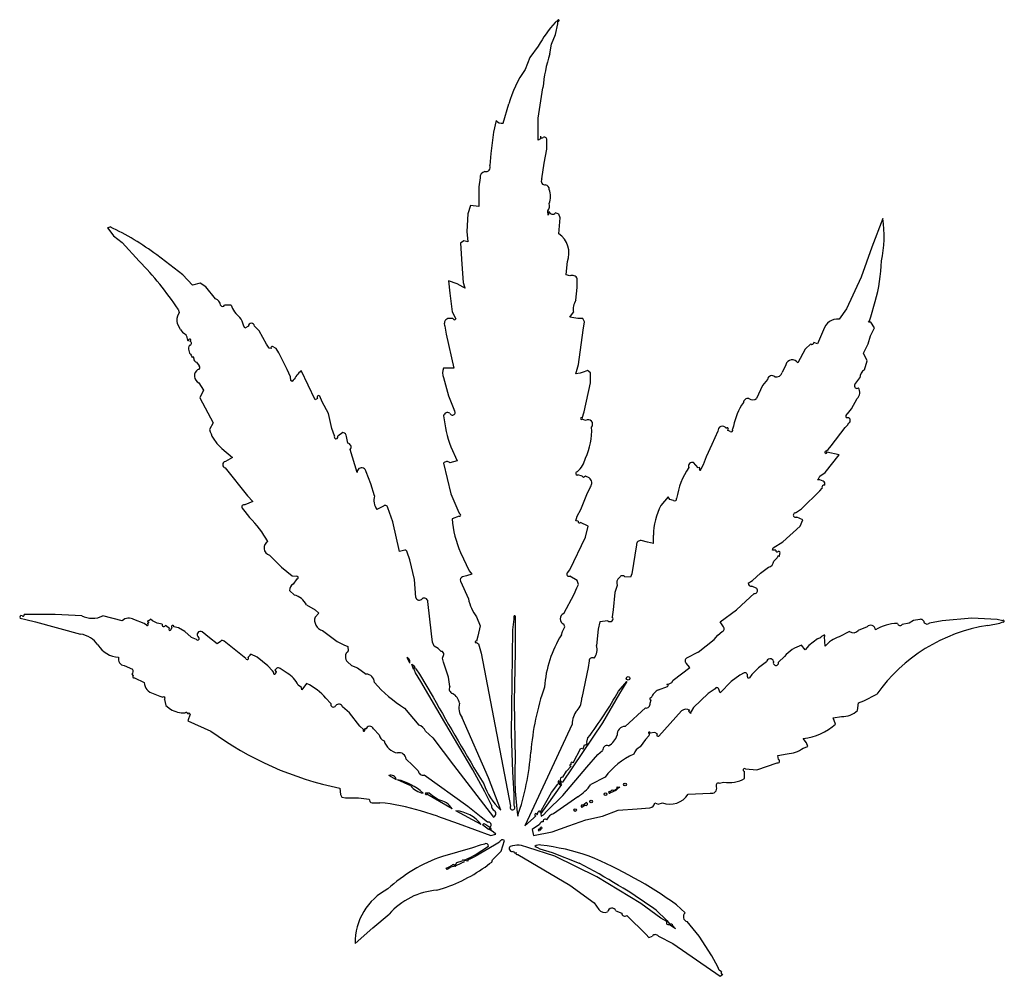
# Model space of a CAD drawing. Extents: x 0.001 to 0.941, y 0.003 to 0.915.
import ezdxf

# ---------------------------------------------------------------- set-up
doc = ezdxf.new("R2010")
doc.units = 0

msp = doc.modelspace()

# ---------------------------------------------------------------- linework, layer by layer
at = {"layer": 'Default', "color": 72, "linetype": 'CONTINUOUS'}
for p, q in [((0.514803, 0.915047), (0.511984, 0.912551)), ((0.51223, 0.90114), (0.514483, 0.911293)), ((0.514483, 0.911293), (0.514583, 0.913812)), ((0.508646, 0.891698), (0.51223, 0.90114)), ((0.495983, 0.889941), (0.487843, 0.879021)), ((0.506951, 0.882516), (0.508646, 0.891698)), ((0.487843, 0.879021), (0.483286, 0.867608)), ((0.495964, 0.8212), (0.500431, 0.850052)), ((0.462359, 0.816478), (0.467746, 0.83476)), ((0.455622, 0.818934), (0.453089, 0.807755)), ((0.495964, 0.804084), (0.495964, 0.8212)), ((0.453089, 0.807755), (0.450823, 0.787519)), ((0.495963, 0.80034), (0.495964, 0.804084)), ((0.498168, 0.801447), (0.495963, 0.80034)), ((0.497995, 0.80393), (0.498168, 0.801447)), ((0.504066, 0.791557), (0.504066, 0.79964)), ((0.501721, 0.778312), (0.504066, 0.791557)), ((0.450823, 0.787519), (0.449748, 0.77599)), ((0.499385, 0.763225), (0.501721, 0.778312)), ((0.440407, 0.76419), (0.439249, 0.755591)), ((0.439249, 0.755591), (0.43936, 0.736926)), ((0.431293, 0.73784), (0.428832, 0.730066)), ((0.43936, 0.736926), (0.431293, 0.73784)), ((0.505227, 0.728577), (0.505138, 0.732923)), ((0.428832, 0.730066), (0.427675, 0.713062)), ((0.506401, 0.732071), (0.505227, 0.728577)), ((0.51561, 0.729761), (0.512284, 0.730895)), ((0.516868, 0.726126), (0.51561, 0.729761)), ((0.515654, 0.711006), (0.516868, 0.726126)), ((0.8247, 0.725571), (0.81426, 0.698265)), ((0.084928, 0.716484), (0.087368, 0.717488)), ((0.084928, 0.716484), (0.087335, 0.713656)), ((0.087335, 0.713656), (0.090818, 0.708976)), ((0.090818, 0.708976), (0.099022, 0.70252)), ((0.427675, 0.713062), (0.428876, 0.703181)), ((0.099022, 0.70252), (0.115113, 0.684864)), ((0.424951, 0.704357), (0.421885, 0.702043)), ((0.421885, 0.702043), (0.423045, 0.682037)), ((0.428876, 0.703181), (0.424951, 0.704357)), ((0.81426, 0.698265), (0.803906, 0.669665)), ((0.156966, 0.671874), (0.131901, 0.690779)), ((0.423045, 0.682037), (0.424152, 0.664439)), ((0.522999, 0.675372), (0.523742, 0.684475)), ((0.166109, 0.662112), (0.156966, 0.671874)), ((0.522608, 0.671848), (0.522999, 0.675372)), ((0.526069, 0.6707), (0.522608, 0.671848)), ((0.533002, 0.65975), (0.533085, 0.668006)), ((0.803906, 0.669665), (0.789977, 0.639489)), ((0.173313, 0.663788), (0.166109, 0.662112)), ((0.178814, 0.660304), (0.173313, 0.663788)), ((0.188031, 0.64886), (0.178814, 0.660304)), ((0.418451, 0.663375), (0.410326, 0.666093)), ((0.410326, 0.666093), (0.41147, 0.654297)), ((0.424253, 0.66018), (0.418451, 0.663375)), ((0.424152, 0.664439), (0.425413, 0.66026)), ((0.426283, 0.659053), (0.424253, 0.66018)), ((0.425413, 0.66026), (0.426283, 0.659053)), ((0.531844, 0.647542), (0.533002, 0.65975)), ((0.41147, 0.654297), (0.413718, 0.636539)), ((0.152233, 0.639036), (0.153312, 0.635957)), ((0.202813, 0.643019), (0.196652, 0.64301)), ((0.789977, 0.639489), (0.783018, 0.629579)), ((0.813187, 0.631614), (0.817499, 0.646351)), ((0.153312, 0.635957), (0.15169, 0.632504)), ((0.414582, 0.630286), (0.409608, 0.630202)), ((0.413718, 0.636539), (0.417279, 0.62993)), ((0.52614, 0.631404), (0.529604, 0.636113)), ((0.533601, 0.630202), (0.52614, 0.631404)), ((0.538368, 0.630283), (0.533601, 0.630202)), ((0.539954, 0.626877), (0.538368, 0.630283)), ((0.811838, 0.627838), (0.813187, 0.631614)), ((0.15461, 0.619739), (0.152578, 0.623091)), ((0.215947, 0.620889), (0.214654, 0.623924)), ((0.21938, 0.622818), (0.215947, 0.620889)), ((0.229703, 0.618333), (0.225098, 0.622962)), ((0.406798, 0.622833), (0.40795, 0.615228)), ((0.538789, 0.618928), (0.539954, 0.626877)), ((0.810943, 0.626656), (0.811838, 0.627838)), ((0.813158, 0.626545), (0.810943, 0.626656)), ((0.813021, 0.613592), (0.816575, 0.621229)), ((0.816575, 0.621229), (0.813158, 0.626545)), ((0.15461, 0.619739), (0.156767, 0.616438)), ((0.236688, 0.60574), (0.229703, 0.618333)), ((0.40795, 0.615228), (0.41545, 0.582749)), ((0.534236, 0.586396), (0.538789, 0.618928)), ((0.76801, 0.619323), (0.762261, 0.606166)), ((0.810697, 0.605851), (0.813021, 0.613592)), ((0.239046, 0.602027), (0.236688, 0.60574)), ((0.241403, 0.601437), (0.239046, 0.602027)), ((0.245901, 0.60148), (0.24245, 0.603582)), ((0.248325, 0.597554), (0.245901, 0.60148)), ((0.75599, 0.605935), (0.750521, 0.600837)), ((0.762261, 0.606166), (0.758876, 0.607146)), ((0.80609, 0.597249), (0.810697, 0.605851)), ((0.164935, 0.595115), (0.165727, 0.593131)), ((0.256442, 0.58146), (0.248325, 0.597554)), ((0.750521, 0.600837), (0.74362, 0.587762)), ((0.809575, 0.589728), (0.80609, 0.597249)), ((0.169941, 0.588571), (0.172337, 0.58504)), ((0.41545, 0.582749), (0.405646, 0.582687)), ((0.531763, 0.577375), (0.534236, 0.586396)), ((0.732092, 0.58604), (0.728682, 0.578623)), ((0.807334, 0.581339), (0.809575, 0.589728)), ((0.259453, 0.574682), (0.256442, 0.58146)), ((0.259931, 0.57113), (0.259453, 0.574682)), ((0.28305, 0.552692), (0.269741, 0.580505)), ((0.405683, 0.57377), (0.41032, 0.556267)), ((0.535857, 0.578188), (0.531763, 0.577375)), ((0.539742, 0.57929), (0.535857, 0.578188)), ((0.54295, 0.580482), (0.539742, 0.57929)), ((0.54575, 0.578349), (0.54295, 0.580482)), ((0.545734, 0.568723), (0.54575, 0.578349)), ((0.798032, 0.567248), (0.802736, 0.573565)), ((0.172086, 0.568805), (0.176612, 0.561867)), ((0.261076, 0.569966), (0.259931, 0.57113)), ((0.262205, 0.571205), (0.261076, 0.569966)), ((0.539857, 0.541037), (0.545734, 0.568723)), ((0.710019, 0.5664), (0.704293, 0.553991)), ((0.714667, 0.572076), (0.710019, 0.5664)), ((0.176612, 0.561867), (0.173038, 0.554513)), ((0.173038, 0.554513), (0.185759, 0.530655)), ((0.289855, 0.550697), (0.287592, 0.556155)), ((0.41032, 0.556267), (0.4161, 0.54209)), ((0.285382, 0.553965), (0.28305, 0.552692)), ((0.295807, 0.53972), (0.289855, 0.550697)), ((0.794626, 0.54413), (0.800179, 0.553758)), ((0.299128, 0.525399), (0.295807, 0.53972)), ((0.537907, 0.535274), (0.539857, 0.541037)), ((0.79111, 0.539354), (0.794626, 0.54413)), ((0.185759, 0.530655), (0.182297, 0.52438)), ((0.541075, 0.532981), (0.537681, 0.534031)), ((0.682312, 0.527621), (0.681154, 0.524526)), ((0.775391, 0.508694), (0.788787, 0.526207)), ((0.788787, 0.526207), (0.79097, 0.528297)), ((0.79097, 0.528297), (0.792294, 0.5307)), ((0.301557, 0.518368), (0.299128, 0.525399)), ((0.309629, 0.521419), (0.304684, 0.51796)), ((0.314165, 0.511411), (0.313088, 0.517493)), ((0.667376, 0.522614), (0.66147, 0.509989)), ((0.678945, 0.522503), (0.676583, 0.52368)), ((0.185695, 0.516109), (0.189193, 0.511096)), ((0.189193, 0.511096), (0.193919, 0.506329)), ((0.412628, 0.507822), (0.418448, 0.494429)), ((0.66147, 0.509989), (0.655983, 0.498308)), ((0.772505, 0.505158), (0.775391, 0.508694)), ((0.193919, 0.506329), (0.204358, 0.497631)), ((0.323103, 0.483179), (0.31663, 0.505163)), ((0.655983, 0.498308), (0.653376, 0.49071)), ((0.769621, 0.483228), (0.783009, 0.50025)), ((0.770198, 0.503606), (0.772505, 0.505158)), ((0.783009, 0.50025), (0.771388, 0.502796)), ((0.204358, 0.497631), (0.197399, 0.493664)), ((0.405598, 0.492206), (0.412569, 0.462993)), ((0.418448, 0.494429), (0.411502, 0.492471)), ((0.648609, 0.487836), (0.644065, 0.492743)), ((0.653376, 0.49071), (0.651016, 0.486357)), ((0.197344, 0.487869), (0.218526, 0.46118)), ((0.336237, 0.472463), (0.331607, 0.483961)), ((0.537712, 0.479743), (0.533778, 0.480981)), ((0.539141, 0.478453), (0.537712, 0.479743)), ((0.541067, 0.479771), (0.539141, 0.478453)), ((0.544608, 0.478167), (0.541067, 0.479771)), ((0.763168, 0.477371), (0.764453, 0.47968)), ((0.764453, 0.47968), (0.769621, 0.483228)), ((0.339795, 0.460923), (0.336237, 0.472463)), ((0.542328, 0.462419), (0.5457, 0.469688)), ((0.762287, 0.476205), (0.763168, 0.477371)), ((0.764464, 0.47629), (0.762287, 0.476205)), ((0.767833, 0.475111), (0.764464, 0.47629)), ((0.218526, 0.46118), (0.223688, 0.455521)), ((0.412569, 0.462993), (0.419196, 0.447371)), ((0.536398, 0.448026), (0.542328, 0.462419)), ((0.74718, 0.448763), (0.764472, 0.465852)), ((0.764472, 0.465852), (0.76687, 0.468285)), ((0.223688, 0.455521), (0.215899, 0.452349)), ((0.619763, 0.459971), (0.612893, 0.451924)), ((0.621502, 0.457681), (0.619763, 0.459971)), ((0.62484, 0.456559), (0.621502, 0.457681)), ((0.21353, 0.449401), (0.21586, 0.446179)), ((0.21586, 0.446179), (0.220537, 0.440305)), ((0.347716, 0.450748), (0.341982, 0.448145)), ((0.357107, 0.436139), (0.352442, 0.449705)), ((0.420575, 0.441555), (0.41373, 0.43902)), ((0.419196, 0.447371), (0.420785, 0.443826)), ((0.531705, 0.437355), (0.533066, 0.441585)), ((0.533066, 0.441585), (0.536398, 0.448026)), ((0.741292, 0.444914), (0.74718, 0.448763)), ((0.363508, 0.407982), (0.357107, 0.436139)), ((0.534113, 0.436952), (0.531705, 0.437355)), ((0.543505, 0.431983), (0.53616, 0.435759)), ((0.729249, 0.41717), (0.745884, 0.432242)), ((0.748312, 0.438043), (0.742471, 0.440823)), ((0.745884, 0.432242), (0.748312, 0.438043)), ((0.54112, 0.421644), (0.543505, 0.431983)), ((0.605949, 0.415757), (0.60592, 0.423445)), ((0.525991, 0.390582), (0.54112, 0.421644)), ((0.589716, 0.414438), (0.585087, 0.3867)), ((0.600169, 0.416854), (0.594032, 0.418399)), ((0.605949, 0.415757), (0.600169, 0.416854)), ((0.720082, 0.411425), (0.729249, 0.41717)), ((0.23947, 0.404486), (0.250851, 0.392884)), ((0.367444, 0.409056), (0.363508, 0.407982)), ((0.373275, 0.400132), (0.370942, 0.407313)), ((0.421804, 0.407051), (0.430034, 0.389433)), ((0.719311, 0.409192), (0.720082, 0.411425)), ((0.722555, 0.409225), (0.719311, 0.409192)), ((0.726137, 0.403278), (0.726295, 0.405994)), ((0.377905, 0.381187), (0.373275, 0.400132)), ((0.72061, 0.398771), (0.723984, 0.402088)), ((0.250851, 0.392884), (0.26113, 0.384767)), ((0.432408, 0.386206), (0.427549, 0.384767)), ((0.430034, 0.389433), (0.432408, 0.386206)), ((0.523677, 0.387738), (0.525991, 0.390582)), ((0.585087, 0.3867), (0.58378, 0.383604)), ((0.700371, 0.380181), (0.707868, 0.387206)), ((0.707868, 0.387206), (0.715635, 0.392882)), ((0.26113, 0.384767), (0.265651, 0.384348)), ((0.265563, 0.381992), (0.262089, 0.376691)), ((0.379105, 0.363971), (0.377905, 0.381187)), ((0.421846, 0.379784), (0.429265, 0.362815)), ((0.427549, 0.384767), (0.423787, 0.383677)), ((0.532965, 0.380263), (0.526105, 0.384532)), ((0.532578, 0.37323), (0.534168, 0.376576)), ((0.534168, 0.376576), (0.532965, 0.380263)), ((0.58378, 0.383604), (0.578595, 0.383677)), ((0.696196, 0.377885), (0.700371, 0.380181)), ((0.258735, 0.370914), (0.263262, 0.366493)), ((0.520282, 0.348757), (0.530321, 0.367434)), ((0.530321, 0.367434), (0.532578, 0.37323)), ((0.568883, 0.368808), (0.567425, 0.352379)), ((0.571261, 0.375689), (0.568883, 0.368808)), ((0.69397, 0.360573), (0.701997, 0.368009)), ((0.704362, 0.372649), (0.699643, 0.374839)), ((0.274836, 0.357149), (0.283, 0.352422)), ((0.394055, 0.329364), (0.390637, 0.360294)), ((0.684972, 0.352469), (0.69397, 0.360573)), ((0.034912, 0.347797), (0.005392, 0.347876)), ((0.060342, 0.34664), (0.034912, 0.347797)), ((0.286568, 0.349162), (0.282993, 0.345481)), ((0.283, 0.352422), (0.286568, 0.349162)), ((0.567425, 0.352379), (0.566568, 0.345816)), ((0.66958, 0.340867), (0.684972, 0.352469)), ((0.00167, 0.344448), (0.007207, 0.343168)), ((0.007207, 0.343168), (0.016168, 0.340785)), ((0.016168, 0.340785), (0.059262, 0.329279)), ((0.099106, 0.34201), (0.080543, 0.34658)), ((0.119827, 0.339282), (0.110241, 0.343168)), ((0.122084, 0.337827), (0.119827, 0.339282)), ((0.124409, 0.340867), (0.123184, 0.339326)), ((0.126108, 0.343312), (0.124329, 0.342014)), ((0.127925, 0.342011), (0.126108, 0.343312)), ((0.132356, 0.339686), (0.127925, 0.342011)), ((0.13715, 0.338545), (0.132356, 0.339686)), ((0.436938, 0.34559), (0.440491, 0.337122)), ((0.471657, 0.333367), (0.472815, 0.343412)), ((0.472815, 0.343412), (0.472792, 0.346613)), ((0.473972, 0.344871), (0.473972, 0.338842)), ((0.473972, 0.338842), (0.473972, 0.312755)), ((0.521426, 0.336222), (0.520216, 0.338781)), ((0.554622, 0.340814), (0.553081, 0.333942)), ((0.562406, 0.34201), (0.554622, 0.340814)), ((0.672616, 0.336251), (0.66958, 0.340867)), ((0.849826, 0.33961), (0.843149, 0.338229)), ((0.853913, 0.342096), (0.849826, 0.33961)), ((0.859841, 0.343168), (0.853913, 0.342096)), ((0.866861, 0.338483), (0.864287, 0.339643)), ((0.869165, 0.339696), (0.866861, 0.338483)), ((0.881145, 0.34201), (0.869165, 0.339696)), ((0.909547, 0.344325), (0.881145, 0.34201)), ((0.933804, 0.343168), (0.909547, 0.344325)), ((0.924737, 0.337452), (0.936347, 0.339762)), ((0.939062, 0.34201), (0.933804, 0.343168)), ((0.936347, 0.339762), (0.939285, 0.340853)), ((0.144158, 0.334436), (0.140185, 0.33752)), ((0.146501, 0.335411), (0.145313, 0.333403)), ((0.152834, 0.335136), (0.148265, 0.336175)), ((0.158691, 0.331671), (0.152834, 0.335136)), ((0.164933, 0.326372), (0.158691, 0.331671)), ((0.182318, 0.325789), (0.175408, 0.331377)), ((0.289983, 0.332669), (0.304029, 0.322254)), ((0.395184, 0.321391), (0.394055, 0.329364)), ((0.440491, 0.337122), (0.438177, 0.327251)), ((0.4705, 0.234059), (0.471657, 0.333367)), ((0.518033, 0.328572), (0.519129, 0.331613)), ((0.519129, 0.331613), (0.520356, 0.334188)), ((0.520356, 0.334188), (0.521426, 0.336222)), ((0.553081, 0.333942), (0.551521, 0.318462)), ((0.667283, 0.328137), (0.671285, 0.3316)), ((0.792755, 0.331594), (0.782964, 0.326638)), ((0.809575, 0.336035), (0.801269, 0.332771)), ((0.164933, 0.326372), (0.16962, 0.324419)), ((0.189506, 0.319935), (0.182318, 0.325789)), ((0.192661, 0.322205), (0.189506, 0.319935)), ((0.194133, 0.323577), (0.192661, 0.322205)), ((0.196131, 0.322556), (0.194133, 0.323577)), ((0.217068, 0.306032), (0.196131, 0.322556)), ((0.304029, 0.322254), (0.31051, 0.318842)), ((0.396468, 0.317675), (0.395184, 0.321391)), ((0.438177, 0.327251), (0.436941, 0.322342)), ((0.437067, 0.321184), (0.43896, 0.32007)), ((0.43896, 0.32007), (0.441564, 0.311069)), ((0.648595, 0.311845), (0.663824, 0.32391)), ((0.663824, 0.32391), (0.667283, 0.328137)), ((0.762466, 0.324735), (0.754062, 0.318341)), ((0.76791, 0.327862), (0.766248, 0.327025)), ((0.769509, 0.317571), (0.769104, 0.326738)), ((0.227841, 0.307255), (0.221597, 0.310107)), ((0.31051, 0.318842), (0.314296, 0.317427)), ((0.314296, 0.317427), (0.314676, 0.313104)), ((0.400338, 0.315435), (0.396468, 0.317675)), ((0.403403, 0.312681), (0.400338, 0.315435)), ((0.441564, 0.311069), (0.469343, 0.165161)), ((0.473972, 0.312755), (0.472815, 0.264539)), ((0.648595, 0.311845), (0.637432, 0.306168)), ((0.750436, 0.314144), (0.747182, 0.318613)), ((0.754062, 0.318341), (0.750436, 0.314144)), ((0.237827, 0.29887), (0.227841, 0.307255)), ((0.313782, 0.302611), (0.317735, 0.299171)), ((0.373275, 0.301502), (0.370881, 0.30685)), ((0.404526, 0.306136), (0.405747, 0.309717)), ((0.40568, 0.30256), (0.404526, 0.306136)), ((0.410357, 0.288052), (0.40568, 0.30256)), ((0.544576, 0.303575), (0.543419, 0.297467)), ((0.640644, 0.297325), (0.637119, 0.301629)), ((0.713533, 0.302659), (0.705942, 0.296891)), ((0.730921, 0.307882), (0.725082, 0.302501)), ((0.100975, 0.299162), (0.108698, 0.295695)), ((0.242506, 0.29409), (0.237827, 0.29887)), ((0.243689, 0.292707), (0.242506, 0.29409)), ((0.244703, 0.294743), (0.245827, 0.293347)), ((0.245827, 0.293347), (0.244837, 0.291136)), ((0.256427, 0.292102), (0.250531, 0.295892)), ((0.317735, 0.299171), (0.323474, 0.296897)), ((0.323474, 0.296897), (0.331602, 0.29109)), ((0.376747, 0.295715), (0.375357, 0.300452)), ((0.375357, 0.300452), (0.377956, 0.298517)), ((0.377956, 0.298517), (0.376747, 0.295715)), ((0.378691, 0.292281), (0.377905, 0.294898)), ((0.383885, 0.284153), (0.378691, 0.292281)), ((0.379107, 0.296158), (0.382472, 0.291123)), ((0.543419, 0.297467), (0.537563, 0.268554)), ((0.624508, 0.285338), (0.640644, 0.297325)), ((0.692473, 0.292262), (0.688162, 0.289972)), ((0.705942, 0.296891), (0.699669, 0.290529)), ((0.10822, 0.291112), (0.109432, 0.289277)), ((0.11057, 0.287613), (0.120029, 0.2829)), ((0.274947, 0.281976), (0.27142, 0.277179)), ((0.382472, 0.291123), (0.395661, 0.26906)), ((0.406841, 0.244806), (0.383885, 0.284153)), ((0.41147, 0.279113), (0.410357, 0.288052)), ((0.572515, 0.274936), (0.580452, 0.284145)), ((0.580452, 0.284145), (0.5735, 0.272552)), ((0.620737, 0.281743), (0.623262, 0.282966)), ((0.623262, 0.282966), (0.624508, 0.285338)), ((0.67996, 0.284092), (0.669619, 0.273357)), ((0.688162, 0.289972), (0.67996, 0.284092)), ((0.696115, 0.286753), (0.695478, 0.288742)), ((0.69732, 0.28755), (0.696115, 0.286753)), ((0.699669, 0.290529), (0.69732, 0.28755)), ((0.12858, 0.272567), (0.134885, 0.269911)), ((0.270089, 0.278409), (0.266997, 0.280613)), ((0.270256, 0.276046), (0.270089, 0.278409)), ((0.27142, 0.277179), (0.270256, 0.276046)), ((0.5735, 0.272552), (0.557312, 0.244691)), ((0.610589, 0.27607), (0.619235, 0.279366)), ((0.618524, 0.281013), (0.620737, 0.281743)), ((0.657969, 0.272509), (0.644056, 0.259229)), ((0.664825, 0.277129), (0.657969, 0.272509)), ((0.669619, 0.273357), (0.667976, 0.277222)), ((0.134885, 0.269911), (0.13766, 0.269095)), ((0.139472, 0.266717), (0.140601, 0.261015)), ((0.298126, 0.263053), (0.293416, 0.268044)), ((0.472815, 0.264539), (0.474003, 0.210028)), ((0.602543, 0.263354), (0.603691, 0.266491)), ((0.800605, 0.256417), (0.801477, 0.263795)), ((0.801477, 0.263795), (0.806542, 0.265705)), ((0.806542, 0.265705), (0.818912, 0.271878)), ((0.140601, 0.261015), (0.145207, 0.257645)), ((0.161651, 0.252795), (0.162655, 0.254077)), ((0.162655, 0.254077), (0.16378, 0.252827)), ((0.315946, 0.254041), (0.309264, 0.259803)), ((0.325824, 0.241313), (0.315946, 0.254041)), ((0.368435, 0.258733), (0.381857, 0.242455)), ((0.578791, 0.241245), (0.59811, 0.258764)), ((0.632514, 0.25593), (0.610935, 0.232021)), ((0.644056, 0.259229), (0.641801, 0.255246)), ((0.16378, 0.252827), (0.161463, 0.246532)), ((0.161463, 0.246532), (0.183468, 0.236687)), ((0.433407, 0.199686), (0.406841, 0.244806)), ((0.448443, 0.192112), (0.423262, 0.249364)), ((0.557312, 0.244691), (0.519113, 0.188077)), ((0.77737, 0.249491), (0.785295, 0.250536)), ((0.779537, 0.243418), (0.77737, 0.249491)), ((0.329311, 0.238099), (0.325824, 0.241313)), ((0.344276, 0.233253), (0.338606, 0.238854)), ((0.388366, 0.236688), (0.395335, 0.230359)), ((0.528388, 0.243405), (0.483232, 0.146411)), ((0.607106, 0.23553), (0.602393, 0.23459)), ((0.609478, 0.234114), (0.607106, 0.23553)), ((0.395335, 0.230359), (0.415179, 0.204226)), ((0.471657, 0.197732), (0.4705, 0.234059)), ((0.542261, 0.226028), (0.543361, 0.230281)), ((0.598167, 0.228628), (0.593244, 0.221863)), ((0.601456, 0.232049), (0.598167, 0.228628)), ((0.602134, 0.234419), (0.601456, 0.232049)), ((0.75179, 0.22546), (0.748818, 0.229812)), ((0.753, 0.221894), (0.75179, 0.22546)), ((0.529268, 0.20651), (0.536398, 0.220315)), ((0.536398, 0.220315), (0.538873, 0.219699)), ((0.538873, 0.219699), (0.539891, 0.223752)), ((0.552654, 0.214241), (0.557368, 0.218273)), ((0.748699, 0.220565), (0.753, 0.221894)), ((0.375842, 0.204227), (0.369981, 0.210078)), ((0.542229, 0.202321), (0.552654, 0.214241)), ((0.724576, 0.213601), (0.73326, 0.215171)), ((0.725101, 0.209687), (0.724576, 0.213601)), ((0.381335, 0.198845), (0.375842, 0.204227)), ((0.415179, 0.204226), (0.453138, 0.154512)), ((0.445079, 0.178757), (0.433407, 0.199686)), ((0.472815, 0.176695), (0.471657, 0.197732)), ((0.519311, 0.175333), (0.542229, 0.202321)), ((0.519395, 0.192757), (0.522881, 0.198542)), ((0.522881, 0.198542), (0.527166, 0.203155)), ((0.692729, 0.19153), (0.692812, 0.198261)), ((0.693717, 0.200808), (0.704356, 0.199905)), ((0.704356, 0.199905), (0.723948, 0.206548)), ((0.360543, 0.190392), (0.353455, 0.194374)), ((0.374292, 0.184675), (0.361727, 0.190371)), ((0.428821, 0.164939), (0.387117, 0.194709)), ((0.460079, 0.161453), (0.448443, 0.192112)), ((0.517955, 0.185753), (0.516786, 0.188563)), ((0.559676, 0.192791), (0.546026, 0.185811)), ((0.668451, 0.18696), (0.672966, 0.188077)), ((0.306516, 0.182422), (0.307263, 0.176112)), ((0.451435, 0.166093), (0.445079, 0.178757)), ((0.517955, 0.185753), (0.504092, 0.166086)), ((0.508637, 0.178199), (0.514516, 0.186166)), ((0.514516, 0.186166), (0.515626, 0.186932)), ((0.515626, 0.186932), (0.51638, 0.185625)), ((0.570096, 0.180165), (0.564253, 0.17766)), ((0.564295, 0.178894), (0.566537, 0.180711)), ((0.572069, 0.182313), (0.570096, 0.180165)), ((0.571232, 0.183475), (0.573628, 0.183181)), ((0.573628, 0.183181), (0.572069, 0.182313)), ((0.307263, 0.176112), (0.308393, 0.173594)), ((0.308393, 0.173594), (0.311979, 0.173031)), ((0.311979, 0.173031), (0.324363, 0.173031)), ((0.324363, 0.173031), (0.334758, 0.171919)), ((0.388691, 0.177744), (0.391759, 0.177689)), ((0.413785, 0.162614), (0.389652, 0.176513)), ((0.391759, 0.177689), (0.395165, 0.175405)), ((0.395165, 0.175405), (0.401005, 0.171016)), ((0.472815, 0.165733), (0.472815, 0.176695)), ((0.497838, 0.159003), (0.508637, 0.178199)), ((0.504032, 0.160249), (0.519311, 0.175333)), ((0.533584, 0.174187), (0.510619, 0.157902)), ((0.638948, 0.176503), (0.66003, 0.17766)), ((0.337453, 0.168401), (0.344811, 0.16845)), ((0.399896, 0.155669), (0.383606, 0.16068)), ((0.441564, 0.147568), (0.417246, 0.16082)), ((0.441509, 0.154664), (0.428821, 0.164939)), ((0.504092, 0.166086), (0.498425, 0.158039)), ((0.50086, 0.156806), (0.504032, 0.160249)), ((0.540687, 0.166127), (0.537632, 0.163771)), ((0.538521, 0.166107), (0.541549, 0.16848)), ((0.557146, 0.15567), (0.572302, 0.161322)), ((0.572302, 0.161322), (0.590137, 0.162614)), ((0.590137, 0.162614), (0.602397, 0.163655)), ((0.60701, 0.16827), (0.610322, 0.167137)), ((0.610322, 0.167137), (0.614333, 0.168427)), ((0.399896, 0.155669), (0.419657, 0.148672)), ((0.447491, 0.149812), (0.441509, 0.154664)), ((0.483232, 0.146411), (0.491365, 0.153769)), ((0.491365, 0.153769), (0.493734, 0.155993)), ((0.494781, 0.156861), (0.495906, 0.159677)), ((0.498425, 0.158039), (0.498553, 0.155553)), ((0.498553, 0.155553), (0.50086, 0.156806)), ((0.524957, 0.146411), (0.541181, 0.152248)), ((0.541181, 0.152248), (0.557146, 0.15567)), ((0.419657, 0.148672), (0.450823, 0.137151)), ((0.442589, 0.147192), (0.443889, 0.148735)), ((0.448511, 0.142936), (0.442589, 0.147192)), ((0.443889, 0.148735), (0.44588, 0.147541)), ((0.44588, 0.147541), (0.449846, 0.145243)), ((0.450243, 0.14424), (0.448511, 0.142936)), ((0.452947, 0.140679), (0.449569, 0.142747)), ((0.49696, 0.147493), (0.490195, 0.142954)), ((0.490195, 0.142954), (0.491334, 0.137151)), ((0.497097, 0.142919), (0.498227, 0.145133)), ((0.498275, 0.143536), (0.497121, 0.141781)), ((0.509281, 0.140559), (0.524957, 0.146411)), ((0.450823, 0.137151), (0.455469, 0.138291)), ((0.455469, 0.138291), (0.452947, 0.140679)), ((0.460424, 0.122148), (0.463602, 0.132452)), ((0.491334, 0.137151), (0.509281, 0.140559)), ((0.433252, 0.125496), (0.404479, 0.11716)), ((0.440505, 0.127889), (0.433252, 0.125496)), ((0.454251, 0.127808), (0.435735, 0.117126)), ((0.435806, 0.118674), (0.448587, 0.12692)), ((0.444698, 0.12905), (0.440505, 0.127889)), ((0.452305, 0.114089), (0.460424, 0.122148)), ((0.458953, 0.130646), (0.454251, 0.127808)), ((0.511843, 0.117561), (0.48605, 0.125577)), ((0.49257, 0.126692), (0.495123, 0.125577)), ((0.495123, 0.125577), (0.4974, 0.124335)), ((0.4974, 0.124335), (0.509267, 0.12101)), ((0.418367, 0.111388), (0.423338, 0.112846)), ((0.425341, 0.113749), (0.43086, 0.116318)), ((0.428787, 0.112812), (0.425341, 0.113749)), ((0.428836, 0.115165), (0.428787, 0.112812)), ((0.429935, 0.114154), (0.428836, 0.115165)), ((0.435735, 0.117126), (0.429935, 0.114154)), ((0.43086, 0.116318), (0.435806, 0.118674)), ((0.451493, 0.111614), (0.452305, 0.114089)), ((0.47632, 0.119037), (0.525945, 0.089748)), ((0.509267, 0.12101), (0.534989, 0.110617)), ((0.551941, 0.097719), (0.511843, 0.117561)), ((0.408202, 0.105983), (0.410257, 0.106868)), ((0.409156, 0.104744), (0.408202, 0.105983)), ((0.412602, 0.107023), (0.409156, 0.104744)), ((0.410257, 0.106868), (0.413799, 0.108727)), ((0.415011, 0.107598), (0.412602, 0.107023)), ((0.416925, 0.10933), (0.418367, 0.111388)), ((0.421983, 0.110528), (0.417258, 0.108216)), ((0.424386, 0.111678), (0.421983, 0.110528)), ((0.445139, 0.107055), (0.449314, 0.11049)), ((0.449314, 0.11049), (0.451493, 0.111614)), ((0.59369, 0.072322), (0.551941, 0.097719)), ((0.525945, 0.089748), (0.549209, 0.072931)), ((0.549209, 0.072931), (0.553782, 0.06669)), ((0.612866, 0.058482), (0.59369, 0.072322)), ((0.608296, 0.065951), (0.618491, 0.056125)), ((0.636014, 0.063327), (0.627819, 0.071004)), ((0.338261, 0.049213), (0.353684, 0.062193)), ((0.570059, 0.065377), (0.57559, 0.063132)), ((0.58044, 0.060778), (0.598919, 0.042871)), ((0.618589, 0.055021), (0.612866, 0.058482)), ((0.32119, 0.034143), (0.338261, 0.049213)), ((0.618491, 0.056125), (0.621053, 0.052935)), ((0.626755, 0.048032), (0.620824, 0.052158)), ((0.624452, 0.050989), (0.626755, 0.048032)), ((0.649299, 0.041148), (0.637966, 0.055016)), ((0.598919, 0.042871), (0.601421, 0.039853)), ((0.601421, 0.039853), (0.60481, 0.041183)), ((0.610542, 0.041096), (0.624267, 0.03422)), ((0.661559, 0.022362), (0.649299, 0.041148)), ((0.624267, 0.03422), (0.66958, 0.002893)), ((0.66725, 0.011928), (0.661559, 0.022362)), ((0.668407, 0.008698), (0.66725, 0.011928)), ((0.670822, 0.007264), (0.668407, 0.008698)), ((0.66958, 0.002893), (0.672032, 0.004797))]:
    msp.add_line(p, q, dxfattribs=at)
for centre, radius in [((0.581602, 0.287018), 0.00172), ((0.578692, 0.185763), 0.001282), ((0.546284, 0.169559), 0.001282), ((0.560173, 0.176503), 0.001282), ((0.531237, 0.161457), 0.001282)]:
    msp.add_circle(centre, radius, dxfattribs=at)
for centre, radius, start, end in [((0.604835, 0.829874), 0.124325, 138.31739, 151.109147), ((0.515081, 0.91436), 0.00074, 227.785069, 472.01705), ((0.639526, 0.839003), 0.139533, 161.829297, 175.458099), ((0.580418, 0.801559), 0.117461, 145.784743, 163.581437), ((0.460866, 0.822852), 0.006546, 216.765703, 283.18508), ((0.499473, 0.803812), 0.001483, 175.412717, 322.285255), ((0.501511, 0.800386), 0.002662, 343.712541, 468.942359), ((0.446165, 0.764616), 0.005774, 100.63898, 184.227881), ((0.445912, 0.774373), 0.004163, 258.739108, 382.852084), ((0.502404, 0.761146), 0.003665, 145.444158, 277.840007), ((0.502335, 0.753499), 0.004057, 355.818979, 441.937216), ((0.487488, 0.746469), 0.020057, 340.380738, 379.619262), ((0.498423, 0.737667), 0.008222, 324.754395, 374.559912), ((0.509639, 0.732966), 0.003359, 195.453898, 321.951956), ((0.705157, 0.708858), 0.120705, 348.599625, 367.958737), ((-0.015898, 0.49482), 0.245448, 52.975055, 65.119686), ((0.502522, 0.692504), 0.022688, 339.274846, 414.632789), ((-0.0909, 0.480052), 0.290499, 33.180487, 44.832475), ((0.648911, 0.692233), 0.17472, 344.775606, 357.627162), ((0.528363, 0.666193), 0.005057, 21.00406, 116.977555), ((0.186142, 0.642502), 0.006632, 3.446318, 73.454085), ((0.194683, 0.643837), 0.002136, 205.983701, 337.219046), ((0.229282, 0.652763), 0.028205, 200.211243, 230.340238), ((0.544264, 0.639173), 0.014976, 146.026784, 191.791092), ((0.161849, 0.628714), 0.010844, 159.542355, 211.235786), ((0.200338, 0.621508), 0.014519, 9.582828, 41.08819), ((0.411743, 0.625168), 0.005468, 112.98281, 205.277665), ((0.415962, 0.630349), 0.001382, 182.58461, 342.368765), ((0.781705, 0.615392), 0.014248, 84.710346, 163.981338), ((0.222241, 0.622809), 0.002861, 3.067626, 179.826131), ((0.154502, 0.60985), 0.006966, 5.759984, 71.029448), ((0.161875, 0.609968), 0.00073, 127.245365, 372.988204), ((0.170552, 0.601159), 0.008251, 154.170905, 227.098075), ((0.163421, 0.609424), 0.001096, 284.973857, 499.726827), ((0.16325, 0.606586), 0.001837, 266.101639, 435.688403), ((0.242064, 0.602443), 0.001203, 71.308959, 236.668926), ((0.757183, 0.607136), 0.001693, 225.183427, 360.324928), ((0.16649, 0.59255), 0.000959, 322.429629, 502.671458), ((0.170098, 0.591459), 0.002892, 169.933504, 266.879308), ((0.171412, 0.583473), 0.001819, 263.068767, 419.428894), ((0.41382, 0.578263), 0.009295, 151.573524, 208.907937), ((0.738205, 0.584562), 0.006289, 30.585438, 166.40519), ((0.175383, 0.575496), 0.00746, 124.179529, 243.769928), ((0.305534, 0.543796), 0.05127, 134.276524, 147.68291), ((0.718866, 0.571455), 0.004245, 48.573466, 171.58092), ((0.723071, 0.580335), 0.005866, 256.229615, 343.035429), ((0.811271, 0.573763), 0.008538, 117.458149, 181.323703), ((0.800044, 0.565907), 0.002418, 146.315505, 309.571498), ((0.794047, 0.559834), 0.008632, 315.26167, 389.180282), ((0.286463, 0.555084), 0.001556, 43.498605, 226.006718), ((0.736626, 0.518059), 0.05515, 144.706574, 170.015009), ((0.695916, 0.549589), 0.004316, 78.182828, 175.569339), ((0.700428, 0.558911), 0.006256, 234.558266, 308.156059), ((0.51584, 0.547683), 0.110643, 185.369091, 201.117103), ((0.409475, 0.536744), 0.003837, 56.19832, 171.202092), ((0.41407, 0.540563), 0.00254, 194.389205, 396.953204), ((0.537202, 0.53476), 0.000872, 36.10934, 303.300291), ((0.791591, 0.537088), 0.002317, 101.992988, 230.667042), ((0.791093, 0.532943), 0.002544, 298.173906, 472.413091), ((0.485849, 0.523429), 0.06107, 334.469874, 362.897964), ((0.543439, 0.529286), 0.004386, 320.848299, 482.621751), ((0.671683, 0.523136), 0.004338, 31.649319, 186.914964), ((0.215672, 0.533259), 0.034536, 194.897019, 209.773595), ((0.303009, 0.517311), 0.001796, 143.953931, 381.181056), ((0.308971, 0.517353), 0.00412, 1.956616, 80.804939), ((0.676292, 0.524764), 0.001122, 285.034129, 504.663235), ((0.680013, 0.523555), 0.001499, 224.565051, 400.382618), ((0.313248, 0.507439), 0.004077, 326.065162, 436.999405), ((0.770387, 0.502603), 0.00102, 100.62317, 370.921973), ((0.197819, 0.490763), 0.002932, 98.233121, 260.686295), ((0.40866, 0.489892), 0.003838, 42.22852, 142.923293), ((0.51907, 0.501493), 0.022321, 308.48317, 348.672851), ((0.642968, 0.489261), 0.00365, 72.517115, 200.711859), ((0.327355, 0.483573), 0.00427, 5.21418, 185.298049), ((0.533256, 0.48247), 0.001578, 100.796641, 289.345526), ((0.697011, 0.448308), 0.069817, 145.382885, 171.577718), ((0.649236, 0.487097), 0.000969, 311.369328, 490.337025), ((0.650443, 0.486037), 0.000656, 149.571199, 389.136), ((0.541301, 0.473432), 0.005776, 319.604893, 415.078253), ((0.768548, 0.469273), 0.001948, 71.188966, 210.49743), ((0.766201, 0.472339), 0.003217, 337.664683, 419.515249), ((0.352918, 0.456593), 0.013819, 161.738296, 217.683712), ((0.21504, 0.450613), 0.001937, 63.676741, 218.744883), ((0.349905, 0.449438), 0.002551, 6.016588, 149.098321), ((0.666608, 0.423677), 0.060688, 152.261887, 180.219002), ((0.625988, 0.458184), 0.00199, 234.771492, 370.119091), ((0.420773, 0.442682), 0.001144, 260.074079, 449.390375), ((0.741417, 0.442735), 0.002183, 93.2706, 298.858236), ((0.14341, 0.363486), 0.108857, 29.766049, 44.885456), ((0.513974, 0.447335), 0.100588, 184.741651, 203.608056), ((0.535212, 0.436485), 0.001194, 156.95988, 322.587833), ((0.241417, 0.411335), 0.00712, 119.559343, 254.129548), ((0.593553, 0.414589), 0.003839, 82.827744, 182.266014), ((0.368668, 0.407131), 0.002281, 4.562639, 122.455954), ((0.723861, 0.408922), 0.00134, 166.956029, 315.423352), ((0.725423, 0.40689), 0.00125, 314.197468, 479.133586), ((0.714142, 0.399189), 0.006481, 283.312576, 356.302924), ((0.725196, 0.402437), 0.001262, 41.803126, 196.083443), ((0.525138, 0.386322), 0.002035, 135.881875, 298.385912), ((0.2642, 0.371603), 0.005509, 112.538189, 187.190741), ((0.265754, 0.383164), 0.001188, 260.747681, 454.962855), ((0.424045, 0.381118), 0.002572, 95.766523, 211.218906), ((0.576873, 0.378044), 0.006086, 123.555314, 202.764218), ((0.576216, 0.38191), 0.002963, 36.5969, 156.003059), ((0.699419, 0.378058), 0.003227, 183.078078, 273.983231), ((0.258351, 0.34857), 0.018583, 27.493539, 74.676534), ((0.702441, 0.370705), 0.002733, 260.654802, 405.317713), ((0.382378, 0.365138), 0.003475, 199.613552, 320.441954), ((0.387081, 0.359986), 0.003569, 4.951549, 124.567498), ((0.474971, 0.372853), 0.046795, 192.386775, 215.634589), ((0.004294, 0.347447), 0.001179, 223.181967, 381.346819), ((0.522084, 0.343757), 0.005315, 109.809438, 249.430062), ((0.002601, 0.345505), 0.001408, 53.690859, 228.628195), ((0.070504, 0.367434), 0.023144, 243.954983, 295.706709), ((0.105475, 0.334878), 0.009562, 60.104613, 131.763579), ((0.122919, 0.338368), 0.000994, 212.939424, 434.550552), ((0.123873, 0.341405), 0.00076, 53.17958, 314.873898), ((0.13864, 0.337951), 0.001604, 158.292082, 344.409795), ((0.292764, 0.342499), 0.010216, 163.028657, 254.205542), ((0.473309, 0.345692), 0.001056, 308.911467, 479.355891), ((0.56446, 0.343943), 0.00282, 223.26326, 401.623088), ((0.839295, 0.298864), 0.040584, 90.953515, 122.22424), ((0.841148, 0.339819), 0.002556, 188.466101, 321.529518), ((0.860789, 0.339798), 0.003501, 357.464775, 465.716298), ((0.939737, 0.341541), 0.000823, 236.703102, 505.172931), ((0.05493, 0.304), 0.025647, 35.336757, 80.275837), ((0.144428, 0.333576), 0.000901, 107.456036, 348.925405), ((0.147134, 0.336368), 0.001147, 350.344911, 596.521192), ((0.173675, 0.328709), 0.003181, 56.997753, 235.748021), ((0.670605, 0.33431), 0.002795, 284.091449, 403.979607), ((0.796371, 0.336819), 0.006354, 235.316525, 320.426781), ((0.813097, 0.333142), 0.004558, 0.694946, 140.599881), ((0.949256, 0.179702), 0.159644, 98.834752, 144.733096), ((0.171046, 0.324849), 0.00149, 196.749239, 415.748021), ((0.436441, 0.321702), 0.000813, 52.005147, 320.421187), ((0.615751, 0.269078), 0.114404, 148.66559, 175.183398), ((0.755897, 0.339851), 0.016482, 293.490357, 308.904608), ((0.768637, 0.327438), 0.000841, 303.774332, 509.735164), ((0.791824, 0.298974), 0.029048, 107.757908, 140.192825), ((0.097204, 0.332297), 0.025242, 212.231749, 266.280381), ((0.212592, 0.314639), 0.01008, 311.359718, 333.28749), ((0.318928, 0.307458), 0.007069, 126.982413, 223.286574), ((0.403493, 0.310343), 0.002339, 344.470002, 452.192228), ((0.538074, 0.314614), 0.013987, 323.008648, 375.969174), ((0.757171, 0.285791), 0.034308, 106.927488, 139.917176), ((0.101762, 0.305511), 0.006398, 165.545985, 262.933682), ((0.218336, 0.306185), 0.001277, 186.912658, 404.047684), ((0.369445, 0.302997), 0.004112, 338.67697, 429.552934), ((0.547534, 0.303777), 0.002965, 54.741991, 183.914553), ((0.638634, 0.303805), 0.002651, 116.959756, 235.143402), ((0.717073, 0.302107), 0.003583, 16.552639, 171.129026), ((0.722661, 0.301841), 0.002509, 149.149432, 375.245945), ((0.106458, 0.293612), 0.003059, 305.18685, 402.917775), ((0.24425, 0.291912), 0.000973, 125.200352, 307.059318), ((0.247988, 0.293438), 0.003534, 43.981535, 158.327333), ((0.241587, 0.267843), 0.028438, 26.68233, 58.544314), ((0.378143, 0.295874), 0.001005, 16.394294, 256.288849), ((0.693112, 0.289765), 0.002577, 336.625446, 464.355242), ((0.110002, 0.288445), 0.001008, 124.386111, 304.328248), ((0.131256, 0.283487), 0.011243, 182.992658, 256.231461), ((0.252362, 0.232832), 0.054086, 40.620066, 65.318549), ((0.331513, 0.282889), 0.008201, 2.043079, 89.376635), ((0.426207, 0.355714), 0.112884, 219.981458, 239.217714), ((0.415739, 0.27702), 0.004753, 153.88203, 250.800021), ((0.408264, 0.26139), 0.012612, 8.738434, 62.051826), ((0.736454, 0.197615), 0.248309, 160.944585, 175.59581), ((0.230419, 0.466436), 0.392048, 322.960659, 330.760598), ((0.616826, 0.263381), 0.014139, 116.175272, 158.565084), ((0.619022, 0.280252), 0.00091, 283.544504, 483.197459), ((0.666411, 0.276823), 0.001615, 14.301044, 169.061239), ((0.138554, 0.267897), 0.001495, 307.862753, 486.770558), ((0.300387, 0.262036), 0.002479, 155.786244, 334.25071), ((2.433563, 1.404692), 2.332961, 209.128989, 211.47758), ((0.437749, 0.259196), 0.017509, 166.421938, 214.162897), ((0.520104, 0.268147), 0.017464, 317.47071, 361.336785), ((0.598744, 0.262587), 0.003876, 260.591257, 371.412951), ((0.603392, 0.267516), 0.001068, 75.164789, 286.298232), ((0.158018, 0.278553), 0.024521, 238.503137, 272.09978), ((0.160029, 0.252866), 0.001624, 357.48475, 493.261696), ((0.30561, 0.258473), 0.003889, 20.006389, 140.260221), ((0.547331, 0.243971), 0.018952, 139.251299, 181.71003), ((0.636914, 0.25064), 0.006882, 56.867178, 129.75532), ((0.640112, 0.255867), 0.000778, 43.585281, 306.870505), ((0.641191, 0.254713), 0.00081, 139.015877, 401.119626), ((0.785495, 0.272882), 0.022347, 269.489132, 312.544549), ((0.368984, 0.49071), 0.314553, 233.858922, 258.545377), ((0.329681, 0.237369), 0.000819, 116.878411, 375.981072), ((0.330819, 0.238308), 0.000796, 8.330206, 243.831373), ((0.335161, 0.237746), 0.003618, 17.831729, 169.206043), ((0.378981, 0.232652), 0.010216, 23.269591, 73.645114), ((0.578993, 0.233435), 0.007812, 91.487448, 183.70705), ((0.601874, 0.235097), 0.000726, 315.738734, 651.054326), ((0.743252, 0.283859), 0.054333, 275.87902, 311.899125), ((0.350498, 0.233485), 0.006225, 182.134833, 255.160863), ((0.364528, 0.231844), 0.016226, 195.648942, 260.209309), ((0.540839, 0.225137), 0.001679, 235.618676, 392.062423), ((0.555121, 0.237606), 0.016743, 297.824091, 343.783823), ((0.610224, 0.23308), 0.001275, 125.802097, 303.888261), ((0.242955, 0.235624), 0.246651, 341.08523, 355.59581), ((0.561751, 0.218569), 0.004393, 74.359654, 183.862686), ((0.59815, 0.21135), 0.011601, 115.016061, 163.66191), ((0.732816, 0.241234), 0.026067, 270.976251, 307.540353), ((0.363378, 0.209417), 0.006635, 5.714066, 104.039709), ((0.757821, 0.194725), 0.28423, 176.913777, 187.897932), ((0.52826, 0.205697), 0.001295, 38.861206, 220.796272), ((0.613869, 0.152935), 0.06727, 113.526376, 143.667915), ((0.724541, 0.208111), 0.001672, 249.221865, 430.435351), ((0.386037, 0.199309), 0.004724, 185.631729, 283.217172), ((0.526858, 0.204028), 0.000925, 62.925235, 289.43645), ((0.692894, 0.199666), 0.001408, 54.205414, 266.693582), ((0.355338, 0.189426), 0.005294, 10.505215, 110.835112), ((0.349736, 0.13792), 0.053804, 47.613494, 77.122279), ((0.51582, 0.188161), 0.001045, 22.597805, 255.407693), ((0.519241, 0.190418), 0.002344, 86.231295, 266.855727), ((0.678263, 0.216039), 0.02846, 259.27258, 300.550479), ((0.388006, 0.194288), 0.016748, 215.029283, 263.144937), ((0.500751, 0.20545), 0.059916, 198.435216, 227.24842), ((0.51607, 0.186442), 0.000874, 290.736934, 485.973897), ((0.513686, 0.207956), 0.039195, 300.508254, 325.598458), ((0.563755, 0.178295), 0.000806, 47.959085, 308.117792), ((0.567922, 0.183727), 0.003319, 245.333406, 355.644768), ((0.661576, 0.182116), 0.004717, 250.858226, 376.108678), ((0.667799, 0.184848), 0.00221, 72.845808, 220.072204), ((0.337816, 0.17147), 0.003091, 171.650418, 263.240425), ((0.388981, 0.17698), 0.000818, 110.743162, 325.18392), ((0.397984, 0.1525), 0.018761, 32.621309, 80.732714), ((0.621623, 0.187759), 0.020661, 249.338355, 326.988129), ((0.325785, -0.027292), 0.196664, 72.901709, 84.448237), ((0.414242, 0.12637), 0.034581, 37.805868, 85.015965), ((0.455754, 0.164982), 0.004459, 165.580477, 251.546809), ((0.451739, 0.158018), 0.003775, 291.753947, 406.408131), ((0.47133, 0.163921), 0.002343, 148.045474, 410.677338), ((0.496868, 0.15933), 0.001023, 341.322077, 520.176658), ((0.537961, 0.164983), 0.001256, 63.490288, 254.811996), ((0.541647, 0.16711), 0.001373, 225.6738, 454.066936), ((0.602165, 0.1685), 0.004851, 272.751342, 357.286957), ((0.493737, 0.157056), 0.001062, 349.436321, 629.846056), ((0.502468, 0.15082), 0.001947, 42.060885, 202.718628), ((0.513104, 0.148239), 0.009977, 104.424502, 157.081516), ((0.448497, 0.147439), 0.002578, 301.569035, 472.969722), ((0.450116, 0.143399), 0.000851, 229.977182, 441.429834), ((0.496587, 0.142339), 0.000773, 48.635513, 313.751589), ((0.50005, 0.147002), 0.003128, 78.523581, 170.968961), ((0.498669, 0.144347), 0.000902, 244.043666, 479.3683), ((0.461802, 0.1302), 0.002884, 51.352782, 171.105442), ((0.44603, 0.126866), 0.002558, 1.221703, 121.375589), ((0.47094, 0.124576), 0.002762, 128.442232, 299.74355), ((0.476259, 0.106223), 0.02169, 63.165751, 108.930402), ((0.473902, 0.122126), 0.001592, 178.139327, 315.275127), ((0.496645, 0.121795), 0.00637, 73.158299, 129.766524), ((0.475815, -0.079294), 0.208423, 70.748944, 83.754177), ((0.452223, -0.022464), 0.147561, 108.878066, 132.588019), ((0.424386, 0.112732), 0.001055, 269.965624, 533.813749), ((0.475715, 0.120047), 0.001177, 125.41149, 300.959109), ((0.381571, -0.272456), 0.422615, 54.360772, 67.318488), ((0.359118, 0.227684), 0.148159, 285.72249, 305.493037), ((0.414682, 0.10846), 0.000922, 290.95103, 523.161317), ((0.416681, 0.10865), 0.000722, 70.212864, 323.067064), ((0.267995, -0.410077), 0.585157, 54.439946, 62.852807), ((0.378762, 0.035005), 0.057579, 117.2866, 180.857428), ((0.404656, 0.017476), 0.067807, 94.55975, 138.740136), ((0.559116, 0.070012), 0.006284, 211.918316, 297.249267), ((0.566187, 0.063542), 0.004285, 25.352883, 168.102911), ((0.578701, 0.063368), 0.003119, 184.333535, 303.889037), ((0.639209, 0.059693), 0.004839, 131.314036, 255.121284), ((0.619738, 0.05388), 0.001619, 135.188599, 324.324313), ((0.622336, 0.050634), 0.002146, 9.523314, 134.755098), ((0.607647, 0.039231), 0.003444, 32.789671, 145.470334), ((0.671845, 0.006235), 0.001451, 134.819243, 277.400424)]:
    msp.add_arc(centre, radius, start, end, dxfattribs=at)

doc.saveas('drawing.dxf')
